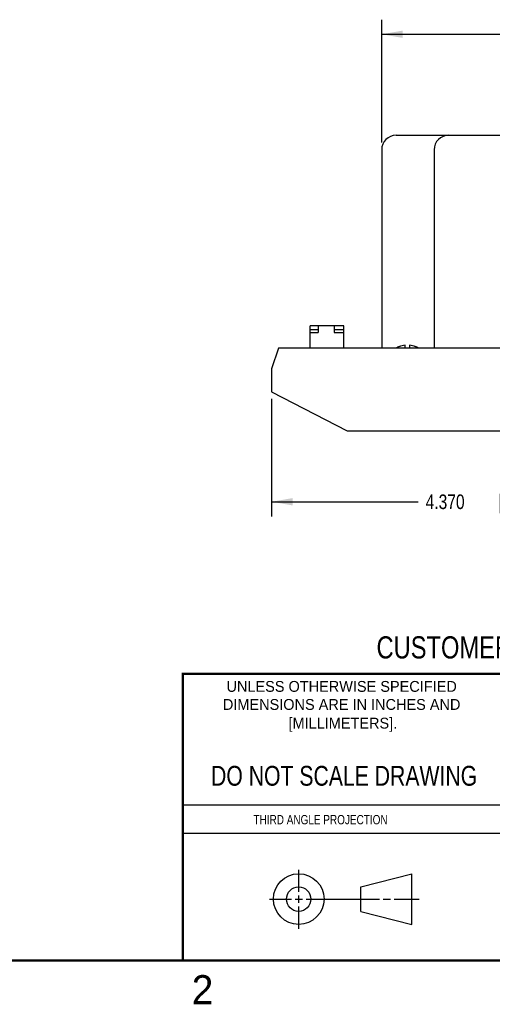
# Model space of a CAD drawing. Header units: inches. Extents: x 0 to 22, y 0 to 17.
# Tile 2 of 9: x 12.2 to 16.3, y 0.1 to 8.6. Entities that reach past the tile are written whole.
import ezdxf
from ezdxf.enums import TextEntityAlignment as Align

# ---------------------------------------------------------------- set-up
doc = ezdxf.new("R2010")
doc.units = ezdxf.units.IN
doc.header["$LTSCALE"] = 1.21
doc.header["$MEASUREMENT"] = 0
doc.layers.get('0').update_dxf_attribs({"linetype": 'CONTINUOUS'})
doc.layers.add('DIMENSIONS', color=7, linetype='CONTINUOUS')
doc.styles.get("Standard").update_dxf_attribs({"font": 'txt', "width": 0.8})
doc.dimstyles.new('DIMSTYLE_1', dxfattribs={"dimtxt": 0.125, "dimasz": 0.18, "dimexe": 0.18, "dimexo": 0.0625, "dimgap": 0.09, "dimtad": 0, "dimtih": 1, "dimtoh": 1, "dimdec": 3, "dimzin": 4, "dimdsep": 46, "dimtxsty": 'STANDARD', "dimblk": '_FILLED', "dimblk1": '_FILLED', "dimblk2": '_FILLED', "dimcen": 0.09, "dimadec": 0, "dimazin": 0, "dimtp": 0.01, "dimtm": 0.01, "dimtfac": 1, "dimtdec": 3, "dimtofl": 0, "dimtmove": 0, "dimatfit": 3, "dimldrblk": '_FILLED', "dimfxl": 1, "dimtolj": 1, "dimtzin": 4, "dimarcsym": 0})

# ---------------------------------------------------------------- blocks, each defined once
blk = doc.blocks.new('_FILLED')
at = {"color": 0, "linetype": 'BYBLOCK'}
blk.add_solid([(0, 0), (-1, 0.174), (-1, -0.174)], dxfattribs=at)
blk = doc.blocks.new('*D4')
at = {"layer": 'DIMENSIONS', "color": 2, "linetype": 'CONTINUOUS'}
for p, q in [((14.3727, 5.3164), (14.3727, 4.31)), ((18.7428, 5.3164), (18.7428, 4.31)), ((14.3727, 4.435), (15.6321, 4.435)), ((18.7428, 4.435), (16.8821, 4.435))]:
    blk.add_line(p, q, dxfattribs=at)
at = {"layer": 'DIMENSIONS', "color": 2, "linetype": 'CONTINUOUS', "xscale": 0.18, "yscale": 0.18, "zscale": 0.18, "rotation": 180}
blk.add_blockref('_FILLED', (14.3727, 4.435), dxfattribs=at)
at = {"layer": 'DIMENSIONS', "color": 2, "linetype": 'CONTINUOUS', "xscale": 0.18, "yscale": 0.18, "zscale": 0.18}
blk.add_blockref('_FILLED', (18.7428, 4.435), dxfattribs=at)
at = {"layer": 'DIMENSIONS', "color": 2, "linetype": 'CONTINUOUS', "width": 0.8}
for s, p in [('4.370', (15.6946, 4.3725)), ('[', (16.3196, 4.3725)), ('111', (16.4196, 4.3725)), (']', (16.7196, 4.3725))]:
    blk.add_text(s, height=0.125, dxfattribs=at).set_placement(p)
blk = doc.blocks.new('*D5')
at = {"layer": 'DIMENSIONS', "color": 2, "linetype": 'CONTINUOUS'}
for p, q in [((15.3178, 7.5162), (15.3178, 8.5694)), ((18.3978, 7.5162), (18.3978, 8.5694)), ((15.3178, 8.4444), (16.4228, 8.4444)), ((18.3978, 8.4444), (17.8728, 8.4444))]:
    blk.add_line(p, q, dxfattribs=at)
at = {"layer": 'DIMENSIONS', "color": 2, "linetype": 'CONTINUOUS', "xscale": 0.18, "yscale": 0.18, "zscale": 0.18, "rotation": 180}
blk.add_blockref('_FILLED', (15.3178, 8.4444), dxfattribs=at)
at = {"layer": 'DIMENSIONS', "color": 2, "linetype": 'CONTINUOUS', "xscale": 0.18, "yscale": 0.18, "zscale": 0.18}
blk.add_blockref('_FILLED', (18.3978, 8.4444), dxfattribs=at)
at = {"layer": 'DIMENSIONS', "color": 2, "linetype": 'CONTINUOUS', "width": 0.8}
for s, p in [('3.080', (16.4853, 8.3819)), ('[', (17.1103, 8.3819)), ('78.23', (17.2103, 8.3819)), (']', (17.7103, 8.3819))]:
    blk.add_text(s, height=0.125, dxfattribs=at).set_placement(p)

msp = doc.modelspace()

# ---------------------------------------------------------------- linework, layer by layer
at = {"color": 7, "linetype": 'CONTINUOUS'}
for p, q in [((15.4428, 7.5787), (18.2728, 7.5787)), ((15.3178, 7.4537), (15.3178, 5.7529)), ((15.7678, 7.4537), (15.7678, 5.7529)), ((14.7041, 5.7529), (14.7041, 5.9448)), ((14.9915, 5.9448), (14.7041, 5.9448)), ((14.7041, 5.9133), (14.773, 5.9133)), ((14.773, 5.9448), (14.773, 5.8857)), ((14.9108, 5.9448), (14.9108, 5.8857)), ((14.9108, 5.9133), (14.9915, 5.9133)), ((14.9915, 5.7529), (14.9915, 5.9448)), ((14.7041, 5.8857), (14.773, 5.8857)), ((14.9108, 5.8857), (14.9915, 5.8857)), ((14.4318, 5.7529), (14.3727, 5.5757)), ((18.6837, 5.7529), (14.4318, 5.7529)), ((15.4678, 5.7652), (15.4678, 5.7641)), ((15.5183, 5.7529), (15.5183, 5.7766)), ((15.5573, 5.7766), (15.5573, 5.7529)), ((15.6078, 5.7641), (15.6078, 5.7652)), ((14.3727, 5.5757), (14.3727, 5.3789)), ((14.3727, 5.3789), (15.0223, 5.0442)), ((15.0223, 5.0442), (18.0932, 5.0442)), ((15.1374, 1.132), (15.5769, 1.2447)), ((15.5769, 0.8105), (15.5769, 1.2447)), ((15.1374, 0.9219), (15.1374, 1.132)), ((15.1374, 0.9219), (15.5769, 0.8105))]:
    msp.add_line(p, q, dxfattribs=at)
at = {"color": 2, "linetype": 'CONTINUOUS'}
for p, q in [((13.61, 1.835), (16.375, 1.835)), ((16.375, 1.5888), (13.61, 1.5888)), ((14.6059, 1.0901), (14.6059, 1.2769)), ((14.3557, 1.0276), (14.5434, 1.0276)), ((14.5747, 1.0276), (14.6372, 1.0276)), ((14.6059, 0.9964), (14.6059, 1.0589)), ((14.6684, 1.0276), (15.2987, 1.0276)), ((15.3299, 1.0276), (15.3924, 1.0276)), ((15.4237, 1.0276), (15.6394, 1.0276)), ((14.6059, 0.7723), (14.6059, 0.9651))]:
    msp.add_line(p, q, dxfattribs=at)
at = {"color": 7, "linetype": 'CONTINUOUS', "const_width": 0.02}
for points in [[(13.6, 2.9595), (21.5, 2.96)], [(13.61, 0.5), (13.61, 2.96)], [(0.5, 0.5), (21.5, 0.5)]]:
    msp.add_lwpolyline(points, dxfattribs=at)
at = {"color": 7, "linetype": 'CONTINUOUS'}
for centre, radius in [((14.6059, 1.0276), 0.2171), ((14.6054, 1.0269), 0.105)]:
    msp.add_circle(centre, radius, dxfattribs=at)
for centre, radius, start, end in [((15.4428, 7.4537), 0.125, 90, 180), ((15.8928, 7.4537), 0.125, 90, 180), ((15.5378, 5.5899), 0.1888, 111.78226, 120.24317), ((15.5378, 5.5899), 0.1878, 95.96064, 111.88702), ((15.5378, 5.5899), 0.1878, 68.11298, 84.03936), ((15.5378, 5.5899), 0.1888, 59.75683, 68.21774)]:
    msp.add_arc(centre, radius, start, end, dxfattribs=at)

# ---------------------------------------------------------------- texts
at = {"color": 7, "linetype": 'CONTINUOUS', "width": 0.8}
for s, height, p in [('CUSTOMER DRAWING', 0.19, (16.3742, 3.0911)), ('DO NOT SCALE DRAWING', 0.17, (14.9953, 1.9998))]:
    msp.add_text(s, height=height, dxfattribs=at).set_placement(p, align=Align.CENTER)
at = {"color": 2, "linetype": 'CONTINUOUS'}
for s, p in [('UNLESS OTHERWISE SPECIFIED', (14.9742, 2.8049)), ('DIMENSIONS ARE IN INCHES AND', (14.9742, 2.6501)), ('[MILLIMETERS].', (14.9844, 2.4899))]:
    msp.add_text(s, height=0.093, dxfattribs=at).set_placement(p, align=Align.CENTER)
at = {"color": 2, "linetype": 'CONTINUOUS', "width": 0.8}
msp.add_text('THIRD ANGLE PROJECTION', height=0.08, dxfattribs=at).set_placement((14.2178, 1.6686))
at = {"color": 2, "linetype": 'CONTINUOUS'}
msp.add_text('2', height=0.25, dxfattribs=at).set_placement((13.6875, 0.125))

# ---------------------------------------------------------------- dimensions: what is measured, and where the dimension line sits
at = {"layer": 'DIMENSIONS', "color": 2, "linetype": 'CONTINUOUS'}
for base, p1, p2, picture, middle in [((18.3978, 8.4444), (15.3178, 7.5162), (18.3978, 7.5162), '*D5', (17.1478, 8.4444)), ((18.7428, 4.435), (14.3727, 5.3164), (18.7428, 5.3164), '*D4', (16.2571, 4.435))]:
    dim = msp.add_linear_dim(base=base, p1=p1, p2=p2, dimstyle='DIMSTYLE_1', dxfattribs=at)
    dim.commit()
    dim.dimension.update_dxf_attribs({"geometry": picture, "text_midpoint": middle, "dimtype": 160})

doc.saveas('drawing.dxf')
